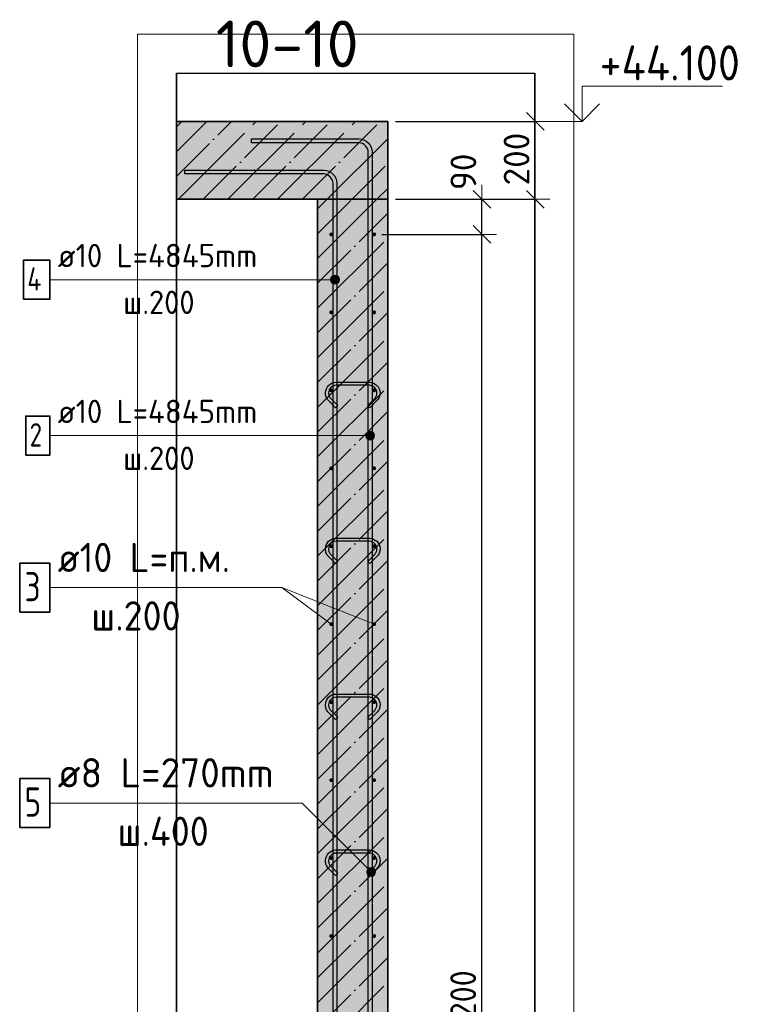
# Model space of a CAD drawing. Header units: millimetres. Extents: x 6386 to 94758, y 48049 to 71352.
# Tile 36 of 38: x 90313 to 92203, y 50672 to 53198. Entities that reach past the tile are written whole.
import ezdxf

# ---------------------------------------------------------------- set-up
doc = ezdxf.new("R2010")
doc.units = ezdxf.units.MM
doc.header["$PDMODE"] = 65
doc.linetypes.add('______11', pattern=[150, 120, -15, 0, -15])
doc.linetypes.add('______5', pattern=[330, 240, -30, 30, -30])
for name, color, linetype, lineweight in [('Standard', 7, 'Continuous', 25), ('Арм.стержн. вертикальными 1', 22, 'Continuous', 35), ('Арм.стержн.горизонт. 1', 180, 'Continuous', 35), ('Высотная отметки_ общее', 7, 'Continuous', 13), ('Размерная линия_ общее', 7, 'Continuous', 13), ('Текст_ примечание', 7, 'Continuous', 13)]:
    doc.layers.add(name, color=color, linetype=linetype, lineweight=lineweight)
doc.layers.add('Арм.стержн.Стяжки', color=7, linetype='Continuous', lineweight=35, true_color=0x501e0f)
doc.styles.add('ISOCPEUR', font='ISOCPEUR')
doc.dimstyles.new('DIMSTYLE_3', dxfattribs={"dimtxt": 66, "dimasz": 75, "dimexe": 0, "dimexo": 0, "dimgap": 33, "dimtad": 2, "dimdec": 0, "dimrnd": 5, "dimzin": 12, "dimdsep": 46, "dimtxsty": 'ISOCPEUR', "dimblk1": 'ALL_ML_STRICH', "dimblk2": 'ALL_ML_STRICH', "dimsah": 1, "dimcen": 0, "dimclrd": 7, "dimclre": 256, "dimclrt": 7, "dimadec": 0, "dimazin": 0, "dimtfac": 1, "dimtdec": 0, "dimtix": 1, "dimtmove": 2, "dimatfit": 3, "dimfxl": 0, "dimtvp": 1.2, "dimtzin": 0, "dimlwd": 0, "dimlwe": -3, "dimarcsym": 0})
doc.dimstyles.new('DIMSTYLE_7', dxfattribs={"dimtxt": 66, "dimasz": 75, "dimexe": 0, "dimexo": 0, "dimgap": 33, "dimtad": 2, "dimdec": 0, "dimrnd": 5, "dimzin": 12, "dimdsep": 46, "dimtxsty": 'ISOCPEUR', "dimblk1": 'ALL_ML_STRICH', "dimblk2": 'ALL_ML_STRICH', "dimsah": 1, "dimcen": 0, "dimclrd": 7, "dimclre": 256, "dimclrt": 7, "dimadec": 0, "dimazin": 0, "dimtfac": 1, "dimtdec": 0, "dimtix": 1, "dimtmove": 2, "dimatfit": 3, "dimfxl": 0, "dimtzin": 0, "dimlwd": 0, "dimlwe": -3, "dimarcsym": 0})

# ---------------------------------------------------------------- blocks, each defined once
blk = doc.blocks.new('COMPLEX_ELEVATIONDIM_9')
at = {"layer": 'Высотная отметки_ общее', "color": 7, "linetype": 'Continuous', "lineweight": 13, "transparency": 33554687}
for p, q in [((91755.5, 52937.1), (91755.5, 53027.1)), ((91755.5, 53027.1), (92115.5, 53027.1)), ((91755.5, 52937.1), (91710.5, 52982.1)), ((91755.5, 52937.1), (91800.5, 52982.1)), ((91755.5, 52937.1), (91649.4, 52937.1)), ((91755.5, 52937.1), (91755.5, 52937.1)), ((91755.5, 52937.1), (91755.5, 52937.1)), ((91755.5, 52937.1), (91755.5, 52937.1)), ((91755.5, 52937.1), (91755.5, 52937.1))]:
    blk.add_line(p, q, dxfattribs=at)
at = {"layer": 'Высотная отметки_ общее', "color": 7, "linetype": 'Continuous', "lineweight": 13, "transparency": 33554687, "insert": (91800.5, 53042.1), "char_height": 90, "width": 446.051, "attachment_point": 7, "style": 'ISOCPEUR'}
blk.add_mtext('\\W0.92;+44.100', dxfattribs=at)
blk = doc.blocks.new('ALL_ML_STRICH')
at = {"color": 0, "linetype": 'ByBlock', "lineweight": -2}
for p, q in [((0, -0.5), (0, 0.5)), ((-1, 0), (0.5, 0)), ((-0.3, -0.3), (0.3, 0.3))]:
    blk.add_line(p, q, dxfattribs=at)
blk = doc.blocks.new('*D228')
at = {"layer": 'DEFPOINTS', "color": 7, "linetype": 'Continuous', "lineweight": 13, "transparency": 33554687}
for p in [(91222.2, 52647.1), (91222.2, 48447.1), (91498.6, 48447.1)]:
    blk.add_point(p, dxfattribs=at)
at = {"layer": 'Размерная линия_ общее', "color": 253, "linetype": 'Continuous', "lineweight": -2, "true_color": 0xa0a0a0, "transparency": 33554687}
for p, q in [((91242.2, 52647.1), (91498.6, 52647.1)), ((91242.2, 48447.1), (91498.6, 48447.1))]:
    blk.add_line(p, q, dxfattribs=at)
at = {"layer": 'Размерная линия_ общее', "color": 7, "linetype": 'Continuous', "lineweight": -2, "transparency": 33554687}
blk.add_line((91498.6, 48447.1), (91498.6, 52647.1), dxfattribs=at)
at = {"layer": 'Размерная линия_ общее', "color": 7, "linetype": 'Continuous', "lineweight": 13, "transparency": 33554687, "xscale": 75, "yscale": 75, "zscale": 75}
for p, rotation in [((91498.6, 52647.1), 90), ((91498.6, 48447.1), 270)]:
    blk.add_blockref('ALL_ML_STRICH', p, dxfattribs=dict(at, rotation=rotation))
at = {"layer": 'Размерная линия_ общее', "color": 7, "linetype": 'Continuous', "lineweight": 13, "transparency": 33554687, "insert": (91417.6, 50322.1), "char_height": 66, "width": 3.3, "attachment_point": 1, "rotation": 90, "line_spacing_factor": 0.60241, "style": 'ISOCPEUR'}
blk.add_mtext('\\W0.91;21х200=4200', dxfattribs=at)
blk = doc.blocks.new('*D229')
at = {"layer": 'DEFPOINTS', "color": 7, "linetype": 'Continuous', "lineweight": 13, "transparency": 33554687}
for p in [(91257.2, 52737.1), (91222.2, 52647.1), (91498.6, 52647.1)]:
    blk.add_point(p, dxfattribs=at)
at = {"layer": 'Размерная линия_ общее', "color": 253, "linetype": 'Continuous', "lineweight": -2, "true_color": 0xa0a0a0, "transparency": 33554687}
for p, q in [((91277.2, 52737.1), (91498.6, 52737.1)), ((91242.2, 52647.1), (91498.6, 52647.1))]:
    blk.add_line(p, q, dxfattribs=at)
at = {"layer": 'Размерная линия_ общее', "color": 7, "linetype": 'Continuous', "lineweight": -2, "transparency": 33554687}
blk.add_line((91498.6, 52647.1), (91498.6, 52737.1), dxfattribs=at)
at = {"layer": 'Размерная линия_ общее', "color": 7, "linetype": 'Continuous', "lineweight": 13, "transparency": 33554687, "xscale": 75, "yscale": 75, "zscale": 75}
for p, rotation in [((91498.6, 52737.1), 90), ((91498.6, 52647.1), 270)]:
    blk.add_blockref('ALL_ML_STRICH', p, dxfattribs=dict(at, rotation=rotation))
at = {"layer": 'Размерная линия_ общее', "color": 7, "linetype": 'Continuous', "lineweight": 13, "transparency": 33554687, "insert": (91451.1, 52807.6), "char_height": 66, "width": 132, "attachment_point": 5, "rotation": 90, "style": 'ISOCPEUR'}
blk.add_mtext('\\A1;{90}', dxfattribs=at)
blk = doc.blocks.new('*D230')
at = {"layer": 'DEFPOINTS', "color": 7, "linetype": 'Continuous', "lineweight": 13, "transparency": 33554687}
for p in [(91257.2, 52737.1), (91257.2, 48337.1), (91635.5, 48337.1)]:
    blk.add_point(p, dxfattribs=at)
at = {"layer": 'Размерная линия_ общее', "color": 253, "linetype": 'Continuous', "lineweight": -2, "true_color": 0xa0a0a0, "transparency": 33554687}
for p, q in [((91277.2, 52737.1), (91635.5, 52737.1)), ((91277.2, 48337.1), (91635.5, 48337.1))]:
    blk.add_line(p, q, dxfattribs=at)
at = {"layer": 'Размерная линия_ общее', "color": 7, "linetype": 'Continuous', "lineweight": -2, "transparency": 33554687}
blk.add_line((91635.5, 48337.1), (91635.5, 52737.1), dxfattribs=at)
at = {"layer": 'Размерная линия_ общее', "color": 7, "linetype": 'Continuous', "lineweight": 13, "transparency": 33554687, "xscale": 75, "yscale": 75, "zscale": 75}
for p, rotation in [((91635.5, 52737.1), 90), ((91635.5, 48337.1), 270)]:
    blk.add_blockref('ALL_ML_STRICH', p, dxfattribs=dict(at, rotation=rotation))
at = {"layer": 'Размерная линия_ общее', "color": 7, "linetype": 'Continuous', "lineweight": 13, "transparency": 33554687, "insert": (91587.5, 50533.8), "char_height": 66, "width": 264, "attachment_point": 5, "rotation": 90, "style": 'ISOCPEUR'}
blk.add_mtext('\\A1;{4400}', dxfattribs=at)
blk = doc.blocks.new('*D231')
at = {"layer": 'DEFPOINTS', "color": 7, "linetype": 'Continuous', "lineweight": 13, "transparency": 33554687}
for p in [(91257.2, 52937.1), (91257.2, 52737.1), (91635.5, 52737.1)]:
    blk.add_point(p, dxfattribs=at)
at = {"layer": 'Размерная линия_ общее', "color": 253, "linetype": 'Continuous', "lineweight": -2, "true_color": 0xa0a0a0, "transparency": 33554687}
for p, q in [((91277.2, 52937.1), (91635.5, 52937.1)), ((91277.2, 52737.1), (91635.5, 52737.1))]:
    blk.add_line(p, q, dxfattribs=at)
at = {"layer": 'Размерная линия_ общее', "color": 7, "linetype": 'Continuous', "lineweight": -2, "transparency": 33554687}
blk.add_line((91635.5, 52737.1), (91635.5, 52937.1), dxfattribs=at)
at = {"layer": 'Размерная линия_ общее', "color": 7, "linetype": 'Continuous', "lineweight": 13, "transparency": 33554687, "xscale": 75, "yscale": 75, "zscale": 75}
for p, rotation in [((91635.5, 52937.1), 90), ((91635.5, 52737.1), 270)]:
    blk.add_blockref('ALL_ML_STRICH', p, dxfattribs=dict(at, rotation=rotation))
at = {"layer": 'Размерная линия_ общее', "color": 7, "linetype": 'Continuous', "lineweight": 13, "transparency": 33554687, "insert": (91587.5, 52840.4), "char_height": 66, "width": 198, "attachment_point": 5, "rotation": 90, "style": 'ISOCPEUR'}
blk.add_mtext('\\A1;{200}', dxfattribs=at)

msp = doc.modelspace()

# ---------------------------------------------------------------- hatches: boundary and pattern name
at = {"linetype": 'Continuous', "lineweight": -3, "transparency": 33554687}
msp.add_hatch(color=9, dxfattribs=at).paths.add_polyline_path([(91257.2, 52737.1), (91257.2, 52937.1), (90714.8, 52937.1), (90714.8, 52737.1)])
at = {"layer": 'Арм.стержн. вертикальными 1', "linetype": 'Continuous', "lineweight": 13, "transparency": 33554687}
for points in [[(91112.1, 52536.5), (91116.1, 52521.2), (91116.1, 52540.6)], [(91116.1, 52540.6), (91121.7, 52519.6), (91121.7, 52542.1)], [(91116.1, 52540.6), (91116.1, 52521.2), (91121.7, 52519.6)], [(91121.7, 52542.1), (91121.7, 52519.6), (91127.4, 52521.2)], [(91121.7, 52542.1), (91127.4, 52521.2), (91127.4, 52540.6)], [(91127.4, 52540.6), (91127.4, 52521.2), (91131.4, 52525.3)], [(91127.4, 52540.6), (91131.4, 52525.3), (91131.4, 52536.5)], [(91112.1, 52525.3), (91112.1, 52536.5), (91110.5, 52530.9)], [(91112.1, 52536.5), (91112.1, 52525.3), (91116.1, 52521.2)], [(91131.4, 52536.5), (91131.4, 52525.3), (91133, 52530.9)], [(91202.4, 52125.3), (91202.4, 52136.5), (91200.9, 52130.9)], [(91202.4, 52136.5), (91206.5, 52121.2), (91206.5, 52140.6)], [(91202.4, 52136.5), (91202.4, 52125.3), (91206.5, 52121.2)], [(91206.5, 52140.6), (91212.1, 52119.6), (91212.1, 52142.1)], [(91206.5, 52140.6), (91206.5, 52121.2), (91212.1, 52119.6)], [(91212.1, 52142.1), (91212.1, 52119.6), (91217.7, 52121.2)], [(91212.1, 52142.1), (91217.7, 52121.2), (91217.7, 52140.6)], [(91217.7, 52140.6), (91217.7, 52121.2), (91221.8, 52125.3)], [(91217.7, 52140.6), (91221.8, 52125.3), (91221.8, 52136.5)], [(91221.8, 52136.5), (91221.8, 52125.3), (91223.4, 52130.9)]]:
    msp.add_hatch(color=7, dxfattribs=at).paths.add_polyline_path(points)
at = {"layer": 'Арм.стержн.горизонт. 1', "linetype": 'Continuous', "lineweight": 50, "transparency": 33554687}
for points in [[(91117.2, 52647.1), (91116.8, 52649), (91115.7, 52650.6), (91114.1, 52651.7), (91112.2, 52652.1), (91110.3, 52651.7), (91108.6, 52650.6), (91107.5, 52649), (91107.2, 52647.1), (91107.5, 52645.2), (91108.6, 52643.6), (91110.3, 52642.5), (91112.2, 52642.1), (91114.1, 52642.5), (91115.7, 52643.6), (91116.8, 52645.2)], [(91227.2, 52647.1), (91226.8, 52649), (91225.7, 52650.6), (91224.1, 52651.7), (91222.2, 52652.1), (91220.3, 52651.7), (91218.6, 52650.6), (91217.5, 52649), (91217.2, 52647.1), (91217.5, 52645.2), (91218.6, 52643.6), (91220.3, 52642.5), (91222.2, 52642.1), (91224.1, 52642.5), (91225.7, 52643.6), (91226.8, 52645.2)], [(91117.2, 52447.1), (91116.8, 52449), (91115.7, 52450.6), (91114.1, 52451.7), (91112.2, 52452.1), (91110.3, 52451.7), (91108.6, 52450.6), (91107.5, 52449), (91107.2, 52447.1), (91107.5, 52445.2), (91108.6, 52443.6), (91110.3, 52442.5), (91112.2, 52442.1), (91114.1, 52442.5), (91115.7, 52443.6), (91116.8, 52445.2)], [(91227.2, 52447.1), (91226.8, 52449), (91225.7, 52450.6), (91224.1, 52451.7), (91222.2, 52452.1), (91220.3, 52451.7), (91218.6, 52450.6), (91217.5, 52449), (91217.2, 52447.1), (91217.5, 52445.2), (91218.6, 52443.6), (91220.3, 52442.5), (91222.2, 52442.1), (91224.1, 52442.5), (91225.7, 52443.6), (91226.8, 52445.2)], [(91117.2, 52247.1), (91116.8, 52249), (91115.7, 52250.6), (91114.1, 52251.7), (91112.2, 52252.1), (91110.3, 52251.7), (91108.6, 52250.6), (91107.5, 52249), (91107.2, 52247.1), (91107.5, 52245.2), (91108.6, 52243.6), (91110.3, 52242.5), (91112.2, 52242.1), (91114.1, 52242.5), (91115.7, 52243.6), (91116.8, 52245.2)], [(91227.2, 52247.1), (91226.8, 52249), (91225.7, 52250.6), (91224.1, 52251.7), (91222.2, 52252.1), (91220.3, 52251.7), (91218.6, 52250.6), (91217.5, 52249), (91217.2, 52247.1), (91217.5, 52245.2), (91218.6, 52243.6), (91220.3, 52242.5), (91222.2, 52242.1), (91224.1, 52242.5), (91225.7, 52243.6), (91226.8, 52245.2)], [(91117.2, 52047.1), (91116.8, 52049), (91115.7, 52050.6), (91114.1, 52051.7), (91112.2, 52052.1), (91110.3, 52051.7), (91108.6, 52050.6), (91107.5, 52049), (91107.2, 52047.1), (91107.5, 52045.2), (91108.6, 52043.6), (91110.3, 52042.5), (91112.2, 52042.1), (91114.1, 52042.5), (91115.7, 52043.6), (91116.8, 52045.2)], [(91227.2, 52047.1), (91226.8, 52049), (91225.7, 52050.6), (91224.1, 52051.7), (91222.2, 52052.1), (91220.3, 52051.7), (91218.6, 52050.6), (91217.5, 52049), (91217.2, 52047.1), (91217.5, 52045.2), (91218.6, 52043.6), (91220.3, 52042.5), (91222.2, 52042.1), (91224.1, 52042.5), (91225.7, 52043.6), (91226.8, 52045.2)], [(91117.2, 51847.1), (91116.8, 51849), (91115.7, 51850.6), (91114.1, 51851.7), (91112.2, 51852.1), (91110.3, 51851.7), (91108.6, 51850.6), (91107.5, 51849), (91107.2, 51847.1), (91107.5, 51845.2), (91108.6, 51843.6), (91110.3, 51842.5), (91112.2, 51842.1), (91114.1, 51842.5), (91115.7, 51843.6), (91116.8, 51845.2)], [(91227.2, 51847.1), (91226.8, 51849), (91225.7, 51850.6), (91224.1, 51851.7), (91222.2, 51852.1), (91220.3, 51851.7), (91218.6, 51850.6), (91217.5, 51849), (91217.2, 51847.1), (91217.5, 51845.2), (91218.6, 51843.6), (91220.3, 51842.5), (91222.2, 51842.1), (91224.1, 51842.5), (91225.7, 51843.6), (91226.8, 51845.2)], [(91117.2, 51647.1), (91116.8, 51649), (91115.7, 51650.6), (91114.1, 51651.7), (91112.2, 51652.1), (91110.3, 51651.7), (91108.6, 51650.6), (91107.5, 51649), (91107.2, 51647.1), (91107.5, 51645.2), (91108.6, 51643.6), (91110.3, 51642.5), (91112.2, 51642.1), (91114.1, 51642.5), (91115.7, 51643.6), (91116.8, 51645.2)], [(91227.2, 51647.1), (91226.8, 51649), (91225.7, 51650.6), (91224.1, 51651.7), (91222.2, 51652.1), (91220.3, 51651.7), (91218.6, 51650.6), (91217.5, 51649), (91217.2, 51647.1), (91217.5, 51645.2), (91218.6, 51643.6), (91220.3, 51642.5), (91222.2, 51642.1), (91224.1, 51642.5), (91225.7, 51643.6), (91226.8, 51645.2)], [(91117.2, 51447.1), (91116.8, 51449), (91115.7, 51450.6), (91114.1, 51451.7), (91112.2, 51452.1), (91110.3, 51451.7), (91108.6, 51450.6), (91107.5, 51449), (91107.2, 51447.1), (91107.5, 51445.2), (91108.6, 51443.6), (91110.3, 51442.5), (91112.2, 51442.1), (91114.1, 51442.5), (91115.7, 51443.6), (91116.8, 51445.2)], [(91227.2, 51447.1), (91226.8, 51449), (91225.7, 51450.6), (91224.1, 51451.7), (91222.2, 51452.1), (91220.3, 51451.7), (91218.6, 51450.6), (91217.5, 51449), (91217.2, 51447.1), (91217.5, 51445.2), (91218.6, 51443.6), (91220.3, 51442.5), (91222.2, 51442.1), (91224.1, 51442.5), (91225.7, 51443.6), (91226.8, 51445.2)], [(91117.2, 51247.1), (91116.8, 51249), (91115.7, 51250.6), (91114.1, 51251.7), (91112.2, 51252.1), (91110.3, 51251.7), (91108.6, 51250.6), (91107.5, 51249), (91107.2, 51247.1), (91107.5, 51245.2), (91108.6, 51243.6), (91110.3, 51242.5), (91112.2, 51242.1), (91114.1, 51242.5), (91115.7, 51243.6), (91116.8, 51245.2)], [(91227.2, 51247.1), (91226.8, 51249), (91225.7, 51250.6), (91224.1, 51251.7), (91222.2, 51252.1), (91220.3, 51251.7), (91218.6, 51250.6), (91217.5, 51249), (91217.2, 51247.1), (91217.5, 51245.2), (91218.6, 51243.6), (91220.3, 51242.5), (91222.2, 51242.1), (91224.1, 51242.5), (91225.7, 51243.6), (91226.8, 51245.2)], [(91117.2, 51047.1), (91116.8, 51049), (91115.7, 51050.6), (91114.1, 51051.7), (91112.2, 51052.1), (91110.3, 51051.7), (91108.6, 51050.6), (91107.5, 51049), (91107.2, 51047.1), (91107.5, 51045.2), (91108.6, 51043.6), (91110.3, 51042.5), (91112.2, 51042.1), (91114.1, 51042.5), (91115.7, 51043.6), (91116.8, 51045.2)], [(91227.2, 51047.1), (91226.8, 51049), (91225.7, 51050.6), (91224.1, 51051.7), (91222.2, 51052.1), (91220.3, 51051.7), (91218.6, 51050.6), (91217.5, 51049), (91217.2, 51047.1), (91217.5, 51045.2), (91218.6, 51043.6), (91220.3, 51042.5), (91222.2, 51042.1), (91224.1, 51042.5), (91225.7, 51043.6), (91226.8, 51045.2)], [(91117.2, 50847.1), (91116.8, 50849), (91115.7, 50850.6), (91114.1, 50851.7), (91112.2, 50852.1), (91110.3, 50851.7), (91108.6, 50850.6), (91107.5, 50849), (91107.2, 50847.1), (91107.5, 50845.2), (91108.6, 50843.6), (91110.3, 50842.5), (91112.2, 50842.1), (91114.1, 50842.5), (91115.7, 50843.6), (91116.8, 50845.2)], [(91227.2, 50847.1), (91226.8, 50849), (91225.7, 50850.6), (91224.1, 50851.7), (91222.2, 50852.1), (91220.3, 50851.7), (91218.6, 50850.6), (91217.5, 50849), (91217.2, 50847.1), (91217.5, 50845.2), (91218.6, 50843.6), (91220.3, 50842.5), (91222.2, 50842.1), (91224.1, 50842.5), (91225.7, 50843.6), (91226.8, 50845.2)]]:
    msp.add_hatch(color=4, dxfattribs=at).paths.add_polyline_path(points)
at = {"layer": 'Арм.стержн.Стяжки', "linetype": 'Continuous', "lineweight": 13, "transparency": 33554687}
for points in [[(91203.9, 51014.4), (91211.8, 51022.3), (91206.7, 51019.5)], [(91211.8, 51022.3), (91203.9, 51014.4), (91203.9, 51008.7)], [(91211.8, 51022.3), (91203.9, 51008.7), (91217.5, 51022.3)], [(91217.5, 51022.3), (91203.9, 51008.7), (91206.7, 51003.6)], [(91217.5, 51022.3), (91206.7, 51003.6), (91222.6, 51019.5)], [(91222.6, 51019.5), (91206.7, 51003.6), (91211.8, 51000.7)], [(91222.6, 51019.5), (91211.8, 51000.7), (91225.5, 51014.4)], [(91225.5, 51014.4), (91211.8, 51000.7), (91217.5, 51000.7)], [(91225.5, 51014.4), (91217.5, 51000.7), (91225.5, 51008.7)], [(91225.5, 51008.7), (91217.5, 51000.7), (91222.6, 51003.6)]]:
    msp.add_hatch(color=7, dxfattribs=at).paths.add_polyline_path(points)
at = {"layer": 'Размерная линия_ общее', "linetype": 'Continuous', "lineweight": -3, "true_color": 0xc7c7c7, "transparency": 33554687}
msp.add_hatch(color=9, dxfattribs=at).paths.add_polyline_path([(91257.2, 52737.1), (91077.2, 52737.1), (91077.2, 48337.1), (91257.2, 48337.1)])

# ---------------------------------------------------------------- linework, layer by layer
at = {"color": 7, "linetype": 'Continuous', "lineweight": 25, "transparency": 33554687}
for p, q in [((90714.8, 52987.1), (90714.8, 52687.1)), ((91077.2, 52737.1), (91257.2, 52737.1))]:
    msp.add_line(p, q, dxfattribs=at)
at = {"color": 253, "linetype": '______11', "lineweight": -3, "true_color": 0xababab, "transparency": 33554687}
for p, q in [((90714.8, 52922.9), (90729, 52937.1)), ((90714.8, 52795.6), (90856.3, 52937.1)), ((90783.6, 52737.1), (90983.6, 52937.1)), ((90910.9, 52737.1), (91110.9, 52937.1)), ((91038.1, 52737.1), (91238.1, 52937.1)), ((91165.4, 52737.1), (91257.2, 52828.8))]:
    msp.add_line(p, q, dxfattribs=at)
at = {"color": 253, "linetype": '______5', "lineweight": -3, "true_color": 0xababab, "transparency": 33554687}
for p, q in [((90714.8, 52859.2), (90792.7, 52937.1)), ((90719.9, 52737.1), (90919.9, 52937.1)), ((90847.2, 52737.1), (91047.2, 52937.1)), ((90974.5, 52737.1), (91174.5, 52937.1)), ((91101.8, 52737.1), (91257.2, 52892.5)), ((91229, 52737.1), (91257.2, 52765.2))]:
    msp.add_line(p, q, dxfattribs=at)
at = {"color": 7, "linetype": 'Continuous', "lineweight": 35, "transparency": 33554687}
for p, q in [((91257.2, 52937.1), (90714.8, 52937.1)), ((91257.2, 52737.1), (91257.2, 52937.1)), ((90714.8, 52737.1), (91077.2, 52737.1))]:
    msp.add_line(p, q, dxfattribs=at)
at = {"layer": 'Standard', "color": 52, "linetype": 'Continuous', "lineweight": -3, "transparency": 33554687}
for p, q in [((90714.8, 53060.4), (91634.8, 53060.4)), ((90714.8, 53060.4), (91634.8, 53060.4)), ((90714.8, 48149.2), (90714.8, 53060.4)), ((90714.8, 53060.4), (90714.8, 48149.2)), ((91634.8, 48149.2), (91634.8, 53060.4)), ((91634.8, 53060.4), (91634.8, 48149.2))]:
    msp.add_line(p, q, dxfattribs=at)
at = {"layer": 'Standard', "color": 7, "linetype": 'Continuous', "lineweight": 13, "transparency": 33554687}
msp.add_lwpolyline([(90614.8, 48049.2), (91734.8, 48049.2), (91734.8, 53160.4), (90614.8, 53160.4), (90614.8, 48049.2)], dxfattribs=at)
at = {"layer": 'Арм.стержн. вертикальными 1', "color": 7, "linetype": 'Continuous', "lineweight": 13, "transparency": 33554687}
for p, q in [((91121.7, 52542.1), (91121.7, 52542.1)), ((90390.3, 52530.9), (91000.3, 52530.9)), ((91000.3, 52530.9), (91121.7, 52530.9)), ((91110.5, 52530.9), (91110.5, 52530.9)), ((91121.7, 52519.6), (91121.7, 52519.6)), ((91133, 52530.9), (91133, 52530.9)), ((91212.1, 52142.1), (91212.1, 52142.1)), ((90390.3, 52130.9), (91000.3, 52130.9)), ((91000.3, 52130.9), (91212.1, 52130.9)), ((91200.9, 52130.9), (91200.9, 52130.9)), ((91212.1, 52119.6), (91212.1, 52119.6)), ((91223.4, 52130.9), (91223.4, 52130.9))]:
    msp.add_line(p, q, dxfattribs=at)
at = {"layer": 'Арм.стержн. вертикальными 1', "color": 4, "linetype": 'Continuous', "lineweight": 25, "transparency": 33554687}
for points in [[(91207.1, 48337.1), (91207.1, 52858), (91206.5, 52862.6), (91205, 52867.1), (91202.6, 52871.3), (91199.8, 52874.7), (91196.4, 52877.6), (91192.2, 52879.9), (91187.6, 52881.5), (91183.1, 52882.1), (90907.1, 52882.1), (90907.1, 52892.1), (91183.8, 52892.1), (91189.9, 52891.2), (91196.2, 52889.1), (91202.1, 52885.9), (91206.9, 52881.8), (91210.9, 52877), (91214.2, 52871.2), (91216.3, 52864.8), (91217.1, 52858.7), (91217.1, 48337.1), (91207.1, 48337.1)], [(91116.7, 48337.1), (91116.7, 52778), (91116.1, 52782.6), (91114.6, 52787.1), (91112.3, 52791.3), (91109.4, 52794.7), (91106, 52797.6), (91101.8, 52799.9), (91097.2, 52801.5), (91092.7, 52802.1), (90736.7, 52802.1), (90736.7, 52812.1), (91093.4, 52812.1), (91099.5, 52811.2), (91105.8, 52809.1), (91111.7, 52805.9), (91116.5, 52801.8), (91120.5, 52797), (91123.8, 52791.2), (91125.9, 52784.8), (91126.7, 52778.7), (91126.7, 48337.1), (91116.7, 48337.1)]]:
    msp.add_lwpolyline(points, dxfattribs=at)
at = {"layer": 'Арм.стержн. вертикальными 1', "color": 7, "linetype": 'Continuous', "lineweight": 35, "transparency": 33554687}
for points in [[(90322.3, 52480.9), (90390.3, 52480.9), (90390.3, 52580.9), (90322.3, 52580.9), (90322.3, 52480.9)], [(90328.3, 52080.9), (90390.3, 52080.9), (90390.3, 52180.9), (90328.3, 52180.9), (90328.3, 52080.9)]]:
    msp.add_lwpolyline(points, dxfattribs=at)
at = {"layer": 'Арм.стержн. вертикальными 1', "color": 7, "linetype": 'Continuous', "lineweight": 13, "transparency": 33554687}
for centre in [(91121.7, 52530.9), (91212.1, 52130.9)]:
    msp.add_circle(centre, 11.3, dxfattribs=at)
at = {"layer": 'Арм.стержн.горизонт. 1', "color": 52, "linetype": 'Continuous', "lineweight": 25, "transparency": 33554687}
for p, q in [((91077.2, 52757.1), (91077.2, 52757.1)), ((91257.2, 52757.1), (91257.2, 52757.1))]:
    msp.add_line(p, q, dxfattribs=at)
at = {"layer": 'Арм.стержн.горизонт. 1', "color": 7, "linetype": 'Continuous', "lineweight": 13, "transparency": 33554687}
for p, q in [((90390.3, 51740.9), (90985.3, 51740.9)), ((90985.3, 51740.9), (91112.2, 51647.1))]:
    msp.add_line(p, q, dxfattribs=at)
at = {"layer": 'Арм.стержн.горизонт. 1', "color": 7, "linetype": 'Continuous', "lineweight": 35, "transparency": 33554687}
msp.add_lwpolyline([(90312.8, 51678.4), (90390.3, 51678.4), (90390.3, 51803.4), (90312.8, 51803.4), (90312.8, 51678.4)], dxfattribs=at)
at = {"layer": 'Арм.стержн.Стяжки', "color": 7, "linetype": 'Continuous', "lineweight": 13, "transparency": 33554687}
for p, q in [((90390.3, 51188.4), (91037.8, 51188.4)), ((91037.8, 51188.4), (91214.7, 51011.5)), ((91206.7, 51019.5), (91206.7, 51019.5)), ((91206.7, 51003.6), (91206.7, 51003.6)), ((91222.6, 51019.5), (91222.6, 51019.5)), ((91222.6, 51003.6), (91222.6, 51003.6))]:
    msp.add_line(p, q, dxfattribs=at)
at = {"layer": 'Арм.стержн.Стяжки', "color": 40, "linetype": 'Continuous', "lineweight": 25, "transparency": 33554687}
for points in [[(91205.7, 52208.2), (91223.6, 52226.1), (91224.8, 52227.5), (91225.9, 52229), (91226.9, 52230.6), (91227.6, 52232.3), (91228.3, 52234), (91228.7, 52235.8), (91229, 52237.7), (91229.2, 52239.6), (91229.2, 52240.7), (91228.7, 52244.3), (91227.5, 52248), (91225.6, 52251.4), (91223.3, 52254.1), (91220.6, 52256.4), (91217.2, 52258.2), (91213.6, 52259.4), (91209.9, 52260), (91124.4, 52260), (91120.8, 52259.4), (91117.1, 52258.2), (91113.8, 52256.4), (91111, 52254.1), (91108.8, 52251.4), (91106.9, 52248), (91105.7, 52244.3), (91105.2, 52240.7), (91105.2, 52239.6), (91105.3, 52237.7), (91105.6, 52235.8), (91106.1, 52234), (91106.7, 52232.3), (91107.5, 52230.6), (91108.4, 52229), (91109.5, 52227.5), (91110.8, 52226.1), (91128.6, 52208.2), (91123, 52202.6), (91104.9, 52220.6), (91103.2, 52222.5), (91101.7, 52224.6), (91100.4, 52226.9), (91099.3, 52229.2), (91098.4, 52231.7), (91097.8, 52234.2), (91097.3, 52236.8), (91097.2, 52239.3), (91097.2, 52241.3), (91097.8, 52246.2), (91099.5, 52251.2), (91102.1, 52255.9), (91105.4, 52259.8), (91109.2, 52263), (91113.9, 52265.6), (91119, 52267.3), (91123.8, 52268), (91210.5, 52268), (91215.4, 52267.3), (91220.5, 52265.6), (91225.1, 52263), (91229, 52259.8), (91232.2, 52255.9), (91234.8, 52251.2), (91236.5, 52246.2), (91237.2, 52241.3), (91237.2, 52239.3), (91237, 52236.8), (91236.6, 52234.2), (91235.9, 52231.7), (91235, 52229.2), (91233.9, 52226.9), (91232.6, 52224.6), (91231.1, 52222.5), (91229.4, 52220.6), (91211.4, 52202.6), (91205.7, 52208.2)], [(91205.7, 51808.2), (91223.6, 51826.1), (91224.8, 51827.5), (91225.9, 51829), (91226.9, 51830.6), (91227.6, 51832.3), (91228.3, 51834), (91228.7, 51835.8), (91229, 51837.7), (91229.2, 51839.6), (91229.2, 51840.7), (91228.7, 51844.3), (91227.5, 51848), (91225.6, 51851.4), (91223.3, 51854.1), (91220.6, 51856.4), (91217.2, 51858.2), (91213.6, 51859.4), (91209.9, 51860), (91124.4, 51860), (91120.8, 51859.4), (91117.1, 51858.2), (91113.8, 51856.4), (91111, 51854.1), (91108.8, 51851.4), (91106.9, 51848), (91105.7, 51844.3), (91105.2, 51840.7), (91105.2, 51839.6), (91105.3, 51837.7), (91105.6, 51835.8), (91106.1, 51834), (91106.7, 51832.3), (91107.5, 51830.6), (91108.4, 51829), (91109.5, 51827.5), (91110.8, 51826.1), (91128.6, 51808.2), (91123, 51802.6), (91104.9, 51820.6), (91103.2, 51822.5), (91101.7, 51824.6), (91100.4, 51826.9), (91099.3, 51829.2), (91098.4, 51831.7), (91097.8, 51834.2), (91097.3, 51836.8), (91097.2, 51839.3), (91097.2, 51841.3), (91097.8, 51846.2), (91099.5, 51851.2), (91102.1, 51855.9), (91105.4, 51859.8), (91109.2, 51863), (91113.9, 51865.6), (91119, 51867.3), (91123.8, 51868), (91210.5, 51868), (91215.4, 51867.3), (91220.5, 51865.6), (91225.1, 51863), (91229, 51859.8), (91232.2, 51855.9), (91234.8, 51851.2), (91236.5, 51846.2), (91237.2, 51841.3), (91237.2, 51839.3), (91237, 51836.8), (91236.6, 51834.2), (91235.9, 51831.7), (91235, 51829.2), (91233.9, 51826.9), (91232.6, 51824.6), (91231.1, 51822.5), (91229.4, 51820.6), (91211.4, 51802.6), (91205.7, 51808.2)], [(91205.7, 51408.2), (91223.6, 51426.1), (91224.8, 51427.5), (91225.9, 51429), (91226.9, 51430.6), (91227.6, 51432.3), (91228.3, 51434), (91228.7, 51435.8), (91229, 51437.7), (91229.2, 51439.6), (91229.2, 51440.7), (91228.7, 51444.3), (91227.5, 51448), (91225.6, 51451.4), (91223.3, 51454.1), (91220.6, 51456.4), (91217.2, 51458.2), (91213.6, 51459.4), (91209.9, 51460), (91124.4, 51460), (91120.8, 51459.4), (91117.1, 51458.2), (91113.8, 51456.4), (91111, 51454.1), (91108.8, 51451.4), (91106.9, 51448), (91105.7, 51444.3), (91105.2, 51440.7), (91105.2, 51439.6), (91105.3, 51437.7), (91105.6, 51435.8), (91106.1, 51434), (91106.7, 51432.3), (91107.5, 51430.6), (91108.4, 51429), (91109.5, 51427.5), (91110.8, 51426.1), (91128.6, 51408.2), (91123, 51402.6), (91104.9, 51420.6), (91103.2, 51422.5), (91101.7, 51424.6), (91100.4, 51426.9), (91099.3, 51429.2), (91098.4, 51431.7), (91097.8, 51434.2), (91097.3, 51436.8), (91097.2, 51439.3), (91097.2, 51441.3), (91097.8, 51446.2), (91099.5, 51451.2), (91102.1, 51455.9), (91105.4, 51459.8), (91109.2, 51463), (91113.9, 51465.6), (91119, 51467.3), (91123.8, 51468), (91210.5, 51468), (91215.4, 51467.3), (91220.5, 51465.6), (91225.1, 51463), (91229, 51459.8), (91232.2, 51455.9), (91234.8, 51451.2), (91236.5, 51446.2), (91237.2, 51441.3), (91237.2, 51439.3), (91237, 51436.8), (91236.6, 51434.2), (91235.9, 51431.7), (91235, 51429.2), (91233.9, 51426.9), (91232.6, 51424.6), (91231.1, 51422.5), (91229.4, 51420.6), (91211.4, 51402.6), (91205.7, 51408.2)], [(91205.7, 51008.2), (91223.6, 51026.1), (91224.8, 51027.5), (91225.9, 51029), (91226.9, 51030.6), (91227.6, 51032.3), (91228.3, 51034), (91228.7, 51035.8), (91229, 51037.7), (91229.2, 51039.6), (91229.2, 51040.7), (91228.7, 51044.3), (91227.5, 51048), (91225.6, 51051.4), (91223.3, 51054.1), (91220.6, 51056.4), (91217.2, 51058.2), (91213.6, 51059.4), (91209.9, 51060), (91124.4, 51060), (91120.8, 51059.4), (91117.1, 51058.2), (91113.8, 51056.4), (91111, 51054.1), (91108.8, 51051.4), (91106.9, 51048), (91105.7, 51044.3), (91105.2, 51040.7), (91105.2, 51039.6), (91105.3, 51037.7), (91105.6, 51035.8), (91106.1, 51034), (91106.7, 51032.3), (91107.5, 51030.6), (91108.4, 51029), (91109.5, 51027.5), (91110.8, 51026.1), (91128.6, 51008.2), (91123, 51002.6), (91104.9, 51020.6), (91103.2, 51022.5), (91101.7, 51024.6), (91100.4, 51026.9), (91099.3, 51029.2), (91098.4, 51031.7), (91097.8, 51034.2), (91097.3, 51036.8), (91097.2, 51039.3), (91097.2, 51041.3), (91097.8, 51046.2), (91099.5, 51051.2), (91102.1, 51055.9), (91105.4, 51059.8), (91109.2, 51063), (91113.9, 51065.6), (91119, 51067.3), (91123.8, 51068), (91210.5, 51068), (91215.4, 51067.3), (91220.5, 51065.6), (91225.1, 51063), (91229, 51059.8), (91232.2, 51055.9), (91234.8, 51051.2), (91236.5, 51046.2), (91237.2, 51041.3), (91237.2, 51039.3), (91237, 51036.8), (91236.6, 51034.2), (91235.9, 51031.7), (91235, 51029.2), (91233.9, 51026.9), (91232.6, 51024.6), (91231.1, 51022.5), (91229.4, 51020.6), (91211.4, 51002.6), (91205.7, 51008.2)]]:
    msp.add_lwpolyline(points, dxfattribs=at)
at = {"layer": 'Арм.стержн.Стяжки', "color": 7, "linetype": 'Continuous', "lineweight": 35, "transparency": 33554687}
msp.add_lwpolyline([(90312.8, 51125.9), (90390.3, 51125.9), (90390.3, 51250.9), (90312.8, 51250.9), (90312.8, 51125.9)], dxfattribs=at)
at = {"layer": 'Арм.стержн.Стяжки', "color": 7, "linetype": 'Continuous', "lineweight": 13, "transparency": 33554687}
msp.add_circle((91214.7, 51011.5), 11.3, dxfattribs=at)
at = {"layer": 'Размерная линия_ общее', "color": 253, "linetype": '______11', "lineweight": -3, "true_color": 0xababab, "transparency": 33554687}
for p, q in [((91077.2, 52648.8), (91165.4, 52737.1)), ((91077.2, 52521.6), (91257.2, 52701.6)), ((91077.2, 52394.3), (91257.2, 52574.3)), ((91077.2, 52267), (91257.2, 52447)), ((91077.2, 52139.7), (91257.2, 52319.7)), ((91077.2, 52012.4), (91257.2, 52192.4)), ((91077.2, 51885.2), (91257.2, 52065.2)), ((91077.2, 51757.9), (91257.2, 51937.9)), ((91077.2, 51630.6), (91257.2, 51810.6)), ((91077.2, 51503.3), (91257.2, 51683.3)), ((91077.2, 51376.1), (91257.2, 51556.1)), ((91077.2, 51248.8), (91257.2, 51428.8)), ((91077.2, 51121.5), (91257.2, 51301.5)), ((91077.2, 50994.2), (91257.2, 51174.2)), ((91077.2, 50866.9), (91257.2, 51046.9)), ((91077.2, 50739.7), (91257.2, 50919.7)), ((91077.2, 50612.4), (91257.2, 50792.4))]:
    msp.add_line(p, q, dxfattribs=at)
at = {"layer": 'Размерная линия_ общее', "color": 253, "linetype": '______5', "lineweight": -3, "true_color": 0xababab, "transparency": 33554687}
for p, q in [((91077.2, 52585.2), (91229, 52737.1)), ((91077.2, 52712.5), (91101.8, 52737.1)), ((91077.2, 52457.9), (91257.2, 52637.9)), ((91077.2, 52330.6), (91257.2, 52510.6)), ((91077.2, 52203.4), (91257.2, 52383.4)), ((91077.2, 52076.1), (91257.2, 52256.1)), ((91077.2, 51948.8), (91257.2, 52128.8)), ((91077.2, 51821.5), (91257.2, 52001.5)), ((91077.2, 51694.3), (91257.2, 51874.3)), ((91077.2, 51567), (91257.2, 51747)), ((91077.2, 51439.7), (91257.2, 51619.7)), ((91077.2, 51312.4), (91257.2, 51492.4)), ((91077.2, 51185.1), (91257.2, 51365.1)), ((91077.2, 51057.9), (91257.2, 51237.9)), ((91077.2, 50930.6), (91257.2, 51110.6)), ((91077.2, 50803.3), (91257.2, 50983.3)), ((91077.2, 50676), (91257.2, 50856)), ((91077.2, 50548.7), (91257.2, 50728.7))]:
    msp.add_line(p, q, dxfattribs=at)
at = {"layer": 'Размерная линия_ общее', "color": 7, "linetype": 'Continuous', "lineweight": 35, "transparency": 33554687}
for p, q in [((91257.2, 52737.1), (91077.2, 52737.1)), ((91077.2, 52737.1), (91077.2, 48337.1)), ((91257.2, 48337.1), (91257.2, 52737.1))]:
    msp.add_line(p, q, dxfattribs=at)
at = {"layer": 'Текст_ примечание', "color": 7, "linetype": 'Continuous', "lineweight": 13, "transparency": 33554687}
msp.add_line((91222.2, 51647.1), (90985.3, 51740.9), dxfattribs=at)

# ---------------------------------------------------------------- block references
at = {"layer": 'Высотная отметки_ общее', "color": 7, "linetype": 'Continuous', "lineweight": 13, "transparency": 33554687}
msp.add_blockref('COMPLEX_ELEVATIONDIM_9', (0, 0), dxfattribs=at)

# ---------------------------------------------------------------- texts
at = {"layer": 'Standard', "color": 7, "linetype": 'Continuous', "lineweight": 13, "transparency": 33554687, "insert": (90816.2, 53135.8), "char_height": 120, "width": 422.27, "attachment_point": 4, "style": 'ISOCPEUR'}
msp.add_mtext('\\A1;{\\fISOCPEUR|i0|b0;\\H120.000000;\\W1.000000;\\C7;10-10}\\P', dxfattribs=at)
at = {"layer": 'Арм.стержн. вертикальными 1', "color": 7, "linetype": 'Continuous', "lineweight": 25, "transparency": 33554687, "char_height": 60, "attachment_point": 7, "style": 'ISOCPEUR'}
for s, insert, width in [('\\W0.96;ø10 L=4845mm ', (90410.3, 52562.9), 598.554), ('\\W0.80;4', (90332.3, 52502.9), 71.967), ('\\W0.95;ш.200 ', (90578.3, 52442.9), 262.399), ('\\W0.96;ø10 L=4845mm ', (90410.3, 52162.9), 598.554), ('\\W0.78;2', (90338.3, 52102.9), 65.281), ('\\W0.95;ш.200 ', (90578.3, 52042.9), 262.399)]:
    msp.add_mtext(s, dxfattribs=dict(at, insert=insert, width=width))
at = {"layer": 'Арм.стержн.горизонт. 1', "color": 7, "linetype": 'Continuous', "lineweight": 25, "transparency": 33554687, "char_height": 75, "attachment_point": 7, "style": 'ISOCPEUR'}
for s, insert, width in [('\\W0.94;ø10 L=п.м.', (90410.3, 51780.9), 499.958), ('\\W0.78;3', (90325.3, 51705.9), 81.602), ('\\W0.95;ш.200 ', (90496.6, 51630.9), 327.999)]:
    msp.add_mtext(s, dxfattribs=dict(at, insert=insert, width=width))
at = {"layer": 'Арм.стержн.Стяжки', "color": 7, "linetype": 'Continuous', "lineweight": 25, "transparency": 33554687, "char_height": 75, "attachment_point": 7, "style": 'ISOCPEUR'}
for s, insert, width in [('\\W0.98;ø8 L=270mm ', (90410.3, 51228.4), 643.816), ('\\W0.78;5', (90325.3, 51153.4), 81.602), ('\\W0.95;ш.400 ', (90564.1, 51078.4), 335.559)]:
    msp.add_mtext(s, dxfattribs=dict(at, insert=insert, width=width))

# ---------------------------------------------------------------- dimensions: what is measured, and where the dimension line sits
at = {"layer": 'Размерная линия_ общее', "color": 7, "linetype": 'Continuous', "lineweight": 13, "transparency": 33554687}
for base, p1, p2, dimstyle, picture, middle in [((91635.5, 52937.1), (91277.2, 52737.1), (91277.2, 52937.1), 'DIMSTYLE_7', '*D231', (91587.5, 52840.4)), ((91498.6, 52737.1), (91242.2, 52647.1), (91277.2, 52737.1), 'DIMSTYLE_3', '*D229', (91451.1, 52807.6)), ((91635.5, 52737.1), (91277.2, 48337.1), (91277.2, 52737.1), 'DIMSTYLE_7', '*D230', (91587.5, 50533.8))]:
    dim = msp.add_linear_dim(base=base, p1=p1, p2=p2, angle=90, dimstyle=dimstyle, override={"dimpost": '<>', "dimclrd": 7, "dimclre": 253, "dimclrt": 7, "dimlwd": 0, "dimlwe": 65533}, dxfattribs=at)
    dim.commit()
    dim.dimension.update_dxf_attribs({"geometry": picture, "text_midpoint": middle, "dimtype": 160})
dim = msp.add_linear_dim(base=(91498.6, 52647.1), p1=(91242.2, 48447.1), p2=(91242.2, 52647.1), angle=90, text='\\W0.91;21х200=4200', dimstyle='DIMSTYLE_7', override={"dimpost": '<>', "dimclrd": 7, "dimclre": 253, "dimclrt": 7, "dimlwd": 0, "dimlwe": 65533}, dxfattribs=at)
dim.commit()
dim.dimension.update_dxf_attribs({"geometry": '*D228', "text_midpoint": (91465.6, 50547.1), "dimtype": 160})

doc.saveas('drawing.dxf')
